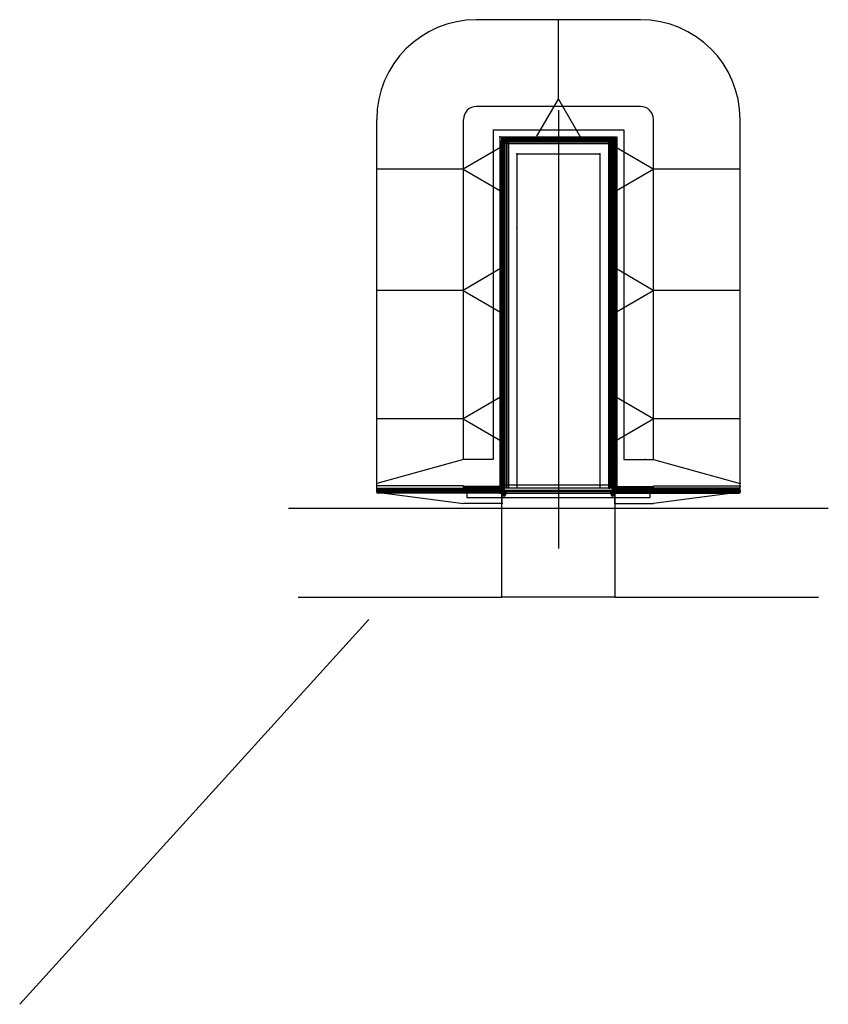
# Model space of a CAD drawing. Header units: millimetres. Extents: x -23575 to 31015, y -25974 to 40467.
import ezdxf

# ---------------------------------------------------------------- set-up
doc = ezdxf.new("R2010")
doc.units = ezdxf.units.MM
for name, color, linetype in [('A-Clng-Patt', 8, 'Continuous'), ('A-Wall-Extr', 8, 'Continuous'), ('A-Wall-Patt', 8, 'Continuous'), ('C-CONC', 1, 'Continuous'), ('C-ROAD', 8, 'Continuous')]:
    doc.layers.add(name, color=color, linetype=linetype)
pattern_1 = [(135, (94634.586, 1004.947), (-33.941125, -33.941125), [])]
pattern_2 = [(135, (25331.4, 1004.947), (-33.941125, -33.941125), [])]

msp = doc.modelspace()

# ---------------------------------------------------------------- hatches: boundary and pattern name
at = {"layer": 'A-Clng-Patt'}
h = msp.add_hatch(dxfattribs=at)
h.set_pattern_fill('ANSI31', color=256, scale=384, angle=90, style=0)
h.set_pattern_definition(pattern_1)
h.paths.add_polyline_path([(16649, 32270), (16649, 32465), (8944, 32465), (8944, 32270)])
h = msp.add_hatch(dxfattribs=at)
h.set_pattern_fill('ANSI31', color=256, scale=384, angle=90, style=0)
h.set_pattern_definition(pattern_1)
h.paths.add_polyline_path([(8944, 26418), (8944, 32270), (9139, 32270), (9139, 26418)])
h = msp.add_hatch(dxfattribs=at)
h.set_pattern_fill('ANSI31', color=256, scale=384, angle=90, style=0)
h.set_pattern_definition(pattern_1)
h.paths.add_polyline_path([(16454, 26418), (16454, 32270), (16649, 32270), (16649, 26418)])
h = msp.add_hatch(dxfattribs=at)
h.set_pattern_fill('ANSI31', color=256, scale=384, angle=90, style=0)
h.set_pattern_definition(pattern_1)
h.paths.add_polyline_path([(16454, 20565), (16454, 26418), (16649, 26418), (16649, 20565)])
h = msp.add_hatch(dxfattribs=at)
h.set_pattern_fill('ANSI31', color=256, scale=384, angle=90, style=0)
h.set_pattern_definition(pattern_1)
h.paths.add_polyline_path([(8944, 14713), (8944, 20565), (9139, 20565), (9139, 14713)])
h = msp.add_hatch(dxfattribs=at)
h.set_pattern_fill('ANSI31', color=256, scale=384, angle=90, style=0)
h.set_pattern_definition(pattern_1)
h.paths.add_polyline_path([(16454, 14713), (16454, 20565), (16649, 20565), (16649, 14713)])
h = msp.add_hatch(dxfattribs=at)
h.set_pattern_fill('ANSI31', color=256, scale=384, angle=90, style=0)
h.set_pattern_definition(pattern_1)
h.paths.add_polyline_path([(8944, 8702), (8944, 14713), (9139, 14713), (9139, 8702)])
h = msp.add_hatch(dxfattribs=at)
h.set_pattern_fill('ANSI31', color=256, scale=384, angle=90, style=0)
h.set_pattern_definition(pattern_1)
h.paths.add_polyline_path([(16454, 8702), (16454, 14713), (16649, 14713), (16649, 8702)])
h = msp.add_hatch(dxfattribs=at)
h.set_pattern_fill('ANSI31', color=256, scale=384, angle=90, style=0)
h.set_pattern_definition(pattern_2)
h.paths.add_polyline_path([(8993, 8702), (8993, 8520), (568, 8520), (568, 8861), (8944, 8861), (8944, 8702)])
h = msp.add_hatch(dxfattribs=at)
h.set_pattern_fill('STEEL', color=256, scale=195.072, style=0)
h.set_pattern_definition([(45, (2182.46, 2707.373), (-17.24209, 17.24209), []), (45, (2182.46, 2719.565), (-17.24209, 17.24209), [])])
edge = h.paths.add_edge_path()
edge.add_line((8944, 8861), (8944, 8714))
edge.add_line((8944, 8714), (8944, 8714))
edge.add_arc((8943, 8729), 14.7, 218.78982, 272.80529, ccw=False)
edge.add_line((8931, 8720), (8931, 8841))
edge.add_arc((8925, 8841), 6.86, 0, 90)
edge.add_line((8925, 8848), (8804, 8848))
edge.add_arc((8813, 8860), 14.7, 177.19471, 231.21018, ccw=False)
edge.add_line((8798, 8860), (8798, 8861))
edge.add_line((8798, 8861), (8944, 8861))
h = msp.add_hatch(dxfattribs=at)
h.set_pattern_fill('STEEL', color=256, scale=195.072, angle=90, style=0)
h.set_pattern_definition([(225, (-11008.527, 13549.932), (-17.242092, 17.242092), []), (225, (-11020.72, 13549.932), (-17.242092, 17.242092), [])])
edge = h.paths.add_edge_path()
edge.add_line((8993, 8507), (8993, 8654))
edge.add_line((8993, 8654), (8993, 8654))
edge.add_arc((8992, 8639), 14.7, 87.19471, 141.21018)
edge.add_line((8980, 8648), (8980, 8527))
edge.add_arc((8973, 8527), 6.86, 270, 360, ccw=False)
edge.add_line((8973, 8520), (8853, 8520))
edge.add_arc((8862, 8508), 14.7, 128.78982, 182.80529)
edge.add_line((8847, 8507), (8847, 8507))
edge.add_line((8847, 8507), (8993, 8507))
h = msp.add_hatch(dxfattribs=at)
h.set_pattern_fill('STEEL', color=256, scale=195.072, angle=90, style=0)
h.set_pattern_definition([(135, (1565.774, 3148.76), (-17.24209, -17.24209), []), (135, (1553.582, 3148.76), (-17.24209, -17.24209), [])])
h.paths.add_polyline_path([(8957, 8766), (8944, 8766), (8944, 8912), (8957, 8912)])
h = msp.add_hatch(dxfattribs=at)
h.set_pattern_fill('STEEL', color=256, scale=195.072, style=0)
h.set_pattern_definition([(45, (-39809.036, -1510.043), (-17.242092, 17.242092), []), (45, (-39809.036, -1497.85), (-17.242092, 17.242092), [])])
edge = h.paths.add_edge_path()
edge.add_arc((9115, 8722), 11.4, 270, 352.5, ccw=False)
edge.add_line((9115, 8711), (8969, 8711))
edge.add_arc((8969, 8722), 11.4, 187.5, 270, ccw=False)
edge.add_line((8957, 8721), (8952, 8760))
edge.add_arc((8944, 8759), 7.8, 7.5, 90)
edge.add_line((8944, 8766), (8944, 8702))
edge.add_line((8944, 8702), (9139, 8702))
edge.add_line((9139, 8702), (9139, 8766))
edge.add_arc((9139, 8759), 7.8, 90, 172.5)
edge.add_line((9131, 8760), (9126, 8721))
h = msp.add_hatch(dxfattribs=at)
h.set_pattern_fill('STEEL', color=256, scale=195.072, angle=90, style=0)
h.set_pattern_definition([(135, (2231.42, 2694.941), (-17.24209, -17.24209), []), (135, (2219.229, 2694.941), (-17.24209, -17.24209), [])])
edge = h.paths.add_edge_path()
edge.add_line((8993, 8702), (8993, 8507))
edge.add_line((8993, 8507), (9006, 8507))
edge.add_line((9006, 8507), (9006, 8586))
edge.add_arc((9020, 8586), 14.6, 90, 180, ccw=False)
edge.add_line((9020, 8601), (9257, 8601))
edge.add_arc((9257, 8586), 14.6, 0, 90, ccw=False)
edge.add_line((9272, 8586), (9272, 8507))
edge.add_line((9272, 8507), (9284, 8507))
edge.add_line((9284, 8507), (9284, 8702))
edge.add_line((9284, 8702), (9272, 8702))
edge.add_line((9272, 8702), (9272, 8623))
edge.add_arc((9257, 8623), 14.6, 270, 360, ccw=False)
edge.add_line((9257, 8608), (9020, 8608))
edge.add_arc((9020, 8623), 14.6, 180, 270, ccw=False)
edge.add_line((9006, 8623), (9006, 8702))
edge.add_line((9006, 8702), (8993, 8702))
h = msp.add_hatch(dxfattribs=at)
h.set_pattern_fill('STEEL', color=256, scale=195.072, style=0)
h.set_pattern_definition([(45, (2231.42, 2862.414), (-17.24209, 17.24209), []), (45, (2231.42, 2874.606), (-17.24209, 17.24209), [])])
h.paths.add_polyline_path([(9006, 8690), (9272, 8690), (9272, 8702), (9006, 8702)])
h = msp.add_hatch(dxfattribs=at)
h.set_pattern_fill('STEEL', color=256, scale=195.072, angle=90, style=0)
h.set_pattern_definition([(45, (23361.945, 2694.941), (17.24209, -17.24209), []), (45, (23374.137, 2694.941), (17.24209, -17.24209), [])])
edge = h.paths.add_edge_path()
edge.add_line((16600, 8702), (16600, 8507))
edge.add_line((16600, 8507), (16588, 8507))
edge.add_line((16588, 8507), (16588, 8586))
edge.add_arc((16573, 8586), 14.6, 360, 450)
edge.add_line((16573, 8601), (16336, 8601))
edge.add_arc((16336, 8586), 14.6, 90, 180)
edge.add_line((16322, 8586), (16322, 8507))
edge.add_line((16322, 8507), (16309, 8507))
edge.add_line((16309, 8507), (16309, 8702))
edge.add_line((16309, 8702), (16322, 8702))
edge.add_line((16322, 8702), (16322, 8623))
edge.add_arc((16336, 8623), 14.6, 180, 270)
edge.add_line((16336, 8608), (16573, 8608))
edge.add_arc((16573, 8623), 14.6, 270, 360)
edge.add_line((16588, 8623), (16588, 8702))
edge.add_line((16588, 8702), (16600, 8702))
h = msp.add_hatch(dxfattribs=at)
h.set_pattern_fill('STEEL', color=256, scale=195.072, style=0)
h.set_pattern_definition([(135, (23361.945, 2862.414), (17.24209, 17.24209), []), (135, (23361.945, 2874.606), (17.24209, 17.24209), [])])
h.paths.add_polyline_path([(16588, 8690), (16322, 8690), (16322, 8702), (16588, 8702)])
h = msp.add_hatch(dxfattribs=at)
h.set_pattern_fill('STEEL', color=256, scale=195.072, style=0)
h.set_pattern_definition([(135, (65402.401, -1510.043), (17.242092, 17.242092), []), (135, (65402.401, -1497.85), (17.242092, 17.242092), [])])
edge = h.paths.add_edge_path()
edge.add_arc((16479, 8722), 11.4, 187.5, 270)
edge.add_line((16479, 8711), (16625, 8711))
edge.add_arc((16625, 8722), 11.4, 270, 352.5)
edge.add_line((16636, 8721), (16641, 8760))
edge.add_arc((16649, 8759), 7.8, 90, 172.5, ccw=False)
edge.add_line((16649, 8766), (16649, 8702))
edge.add_line((16649, 8702), (16454, 8702))
edge.add_line((16454, 8702), (16454, 8766))
edge.add_arc((16454, 8759), 7.8, 7.5, 90, ccw=False)
edge.add_line((16462, 8760), (16467, 8721))
h = msp.add_hatch(dxfattribs=at)
h.set_pattern_fill('ANSI31', color=256, scale=384, angle=90, style=0)
h.set_pattern_definition(pattern_2)
h.paths.add_polyline_path([(16600, 8702), (16600, 8520), (25025, 8520), (25025, 8861), (16649, 8861), (16649, 8702)])
h = msp.add_hatch(dxfattribs=at)
h.set_pattern_fill('STEEL', color=256, scale=195.072, angle=90, style=0)
h.set_pattern_definition([(315, (36601.893, 13549.932), (17.242092, 17.242092), []), (315, (36614.085, 13549.932), (17.242092, 17.242092), [])])
edge = h.paths.add_edge_path()
edge.add_line((16600, 8507), (16600, 8654))
edge.add_line((16600, 8654), (16601, 8654))
edge.add_arc((16602, 8639), 14.7, 38.78982, 92.80529, ccw=False)
edge.add_line((16613, 8648), (16613, 8527))
edge.add_arc((16620, 8527), 6.86, 180, 270)
edge.add_line((16620, 8520), (16741, 8520))
edge.add_arc((16731, 8508), 14.7, -2.80529, 51.21018, ccw=False)
edge.add_line((16746, 8507), (16746, 8507))
edge.add_line((16746, 8507), (16600, 8507))
h = msp.add_hatch(dxfattribs=at)
h.set_pattern_fill('STEEL', color=256, scale=195.072, angle=90, style=0)
h.set_pattern_definition([(45, (24027.592, 3148.76), (17.24209, -17.24209), []), (45, (24039.784, 3148.76), (17.24209, -17.24209), [])])
h.paths.add_polyline_path([(16637, 8766), (16649, 8766), (16649, 8912), (16637, 8912)])
h = msp.add_hatch(dxfattribs=at)
h.set_pattern_fill('STEEL', color=256, scale=195.072, style=0)
h.set_pattern_definition([(135, (23410.905, 2707.373), (17.24209, 17.24209), []), (135, (23410.905, 2719.565), (17.24209, 17.24209), [])])
edge = h.paths.add_edge_path()
edge.add_line((16649, 8861), (16649, 8714))
edge.add_line((16649, 8714), (16650, 8714))
edge.add_arc((16650, 8729), 14.7, 267.19471, 321.21018)
edge.add_line((16662, 8720), (16662, 8841))
edge.add_arc((16669, 8841), 6.86, 90, 180, ccw=False)
edge.add_line((16669, 8848), (16790, 8848))
edge.add_arc((16780, 8860), 14.7, 308.78982, 362.80529)
edge.add_line((16795, 8860), (16795, 8861))
edge.add_line((16795, 8861), (16649, 8861))
at = {"layer": 'A-Wall-Patt'}
h = msp.add_hatch(dxfattribs=at)
h.set_pattern_fill('ANSI31', color=256, scale=384, angle=90, style=0)
h.set_pattern_definition(pattern_1)
h.paths.add_polyline_path([(8944, 20565), (8944, 26418), (9139, 26418), (9139, 20565)])

# ---------------------------------------------------------------- linework, layer by layer
msp.add_line((0, 0), (-23575, -25974))
at = {"layer": 'A-Clng-Patt'}
for p, q in [((18332, 40467, 23), (7262, 40467, 23)), ((12797, 35101, 45), (12797, 40467, 45)), ((18332, 34615, 23), (7262, 34615, 23)), ((12797, 34353, 23), (12797, 4788, 23)), ((6384, 10793, 23), (6384, 33737, 23)), ((19210, 10793, 23), (19210, 33751, 23)), ((25062, 9160, 23), (25062, 33791, 23)), ((8383, 33025, 23), (17210, 33025, 23)), ((8383, 33025, 23), (8383, 10793, 23)), ((8847, 32562, 23), (8847, 15472, 23)), ((8847, 32562, 23), (16747, 32562, 23)), ((16747, 32562, 23), (16747, 15472, 23)), ((17210, 33025, 23), (17210, 10793, 23)), ((8944, 32465, 23), (8944, 15472, 23)), ((8944, 32465, 23), (16650, 32465, 23)), ((8944, 32221, 23), (16650, 32221, 23)), ((9188, 32221, 23), (9188, 15472, 23)), ((9286, 32123, 23), (9286, 15472, 23)), ((9286, 32123, 23), (16308, 32123, 23)), ((16308, 32123, 23), (16308, 15472, 23)), ((16406, 32221, 23), (16406, 15472, 23)), ((16650, 32465, 23), (16650, 15472, 23)), ((9993, 31416, 23), (15601, 31416, 23)), ((9993, 31416, 23), (9993, 15472, 23)), ((15601, 31416, 23), (15601, 15472, 23)), ((6360, 30382, 23), (532, 30382, 23)), ((25062, 30382, 23), (19234, 30382, 23)), ((6360, 22203, 23), (532, 22203, 23)), ((25062, 22203, 23), (19234, 22203, 23)), ((8847, 15472, 23), (8847, 8867, 23)), ((8944, 15472, 23), (8944, 8867, 23)), ((9188, 15472, 23), (9188, 8867, 23)), ((9286, 15472, 23), (9286, 8867, 23)), ((9993, 15472, 23), (9993, 8866, 23)), ((15601, 15472, 23), (15601, 8868, 23)), ((16308, 15472, 23), (16308, 8867, 23)), ((16406, 15472, 23), (16406, 8867, 23)), ((16650, 15472, 23), (16650, 8867, 23)), ((16747, 15472, 23), (16747, 8867, 23)), ((6360, 13537, 23), (532, 13537, 23)), ((25062, 13537, 23), (19234, 13537, 23)), ((6384, 10793, 23), (532, 9160, 23)), ((8383, 10793, 23), (6384, 10793, 23)), ((17210, 10793, 23), (19210, 10793, 23)), ((19210, 10793, 23), (25062, 9160, 23)), ((532, 8574, 23), (532, 9160, 23)), ((6384, 9013, 23), (532, 9013, 23)), ((6384, 8672, 23), (532, 8672, 23)), ((6384, 8526, 23), (6384, 9013, 23)), ((8847, 8965, 23), (6384, 8965, 23)), ((8847, 8867, 23), (6384, 8867, 23)), ((8917, 8848, 23), (8816, 8747, 23)), ((8932, 8833, 23), (8830, 8732, 23)), ((8847, 8867, 23), (9286, 8867, 23)), ((8944, 8702, 23), (9139, 8702, 23)), ((8958, 8850, 23), (9101, 8850, 23)), ((8958, 8829, 23), (9101, 8829, 23)), ((8993, 7818, 23), (8993, 8867, 23)), ((8993, 8660, 23), (16597, 8660, 23)), ((9002, 8870, 23), (9034, 8870, 23)), ((9002, 8857, 23), (9002, 8870, 23)), ((9002, 8857, 23), (9034, 8857, 23)), ((9011, 8711, 23), (9011, 8857, 23)), ((9025, 8711, 23), (9025, 8857, 23)), ((9034, 8857, 23), (9034, 8870, 23)), ((9107, 8870, 23), (9075, 8870, 23)), ((9075, 8857, 23), (9075, 8870, 23)), ((9107, 8857, 23), (9075, 8857, 23)), ((9084, 8711, 23), (9084, 8857, 23)), ((9097, 8711, 23), (9097, 8857, 23)), ((9107, 8857, 23), (9107, 8870, 23)), ((9139, 9080, 23), (16454, 9080, 23)), ((16454, 8861, 23), (9139, 8861, 23)), ((16309, 8702, 23), (9284, 8702, 23)), ((9286, 8867, 23), (16308, 8867, 23)), ((16308, 8867, 23), (16747, 8867, 23)), ((16649, 8702, 23), (16455, 8702, 23)), ((16487, 8870, 23), (16519, 8870, 23)), ((16487, 8857, 23), (16487, 8870, 23)), ((16487, 8857, 23), (16519, 8857, 23)), ((16636, 8850, 23), (16493, 8850, 23)), ((16636, 8829, 23), (16493, 8829, 23)), ((16496, 8711, 23), (16496, 8857, 23)), ((16510, 8711, 23), (16510, 8857, 23)), ((16519, 8857, 23), (16519, 8870, 23)), ((16592, 8870, 23), (16560, 8870, 23)), ((16560, 8857, 23), (16560, 8870, 23)), ((16592, 8857, 23), (16560, 8857, 23)), ((16569, 8711, 23), (16569, 8857, 23)), ((16583, 8711, 23), (16583, 8857, 23)), ((16592, 8857, 23), (16592, 8870, 23)), ((16597, 7818, 23), (16597, 8867, 23)), ((16601, 8867, 23), (16747, 8867, 23)), ((16662, 8833, 23), (16763, 8732, 23)), ((16677, 8848, 23), (16778, 8747, 23)), ((16747, 8965, 23), (19210, 8965, 23)), ((16747, 8867, 23), (19210, 8867, 23)), ((19210, 9013, 23), (25062, 9013, 23)), ((19210, 8526, 23), (19210, 9013, 23)), ((19210, 8672, 23), (25062, 8672, 23)), ((25062, 8574, 23), (25062, 9160, 23)), ((532, 8574, 23), (6384, 7818, 23)), ((8993, 8623, 23), (6384, 8623, 23)), ((8993, 8526, 23), (6384, 8526, 23)), ((8965, 8520, 23), (8864, 8621, 23)), ((8980, 8535, 23), (8879, 8636, 23)), ((8993, 8526, 23), (16597, 8526, 23)), ((9272, 8588, 23), (9259, 8601, 23)), ((16309, 8507, 23), (9284, 8507, 23)), ((16322, 8588, 23), (16335, 8601, 23)), ((16601, 8623, 23), (19210, 8623, 23)), ((16601, 8526, 23), (19210, 8526, 23)), ((16613, 8535, 23), (16714, 8636, 23)), ((16628, 8520, 23), (16729, 8621, 23)), ((25062, 8574, 23), (19210, 7818, 23)), ((8993, 7818, 23), (6384, 7818, 23)), ((16597, 7818, 23), (16625, 7818, 23)), ((16601, 7818, 23), (19210, 7818, 23)), ((-4765, 1503, 23), (8979, 1503, 23)), ((16597, 1503, 23), (30341, 1503, 23))]:
    msp.add_line(p, q, dxfattribs=at)
at = {"layer": 'A-Clng-Patt', "flags": 128}
for points, elevation in [([(11346, 32615), (12797, 35101), (14247, 32615)], 45), ([(532, 9160), (532, 33737)], 23), ([(8993, 31918), (6360, 30382), (8993, 28846)], 23), ([(16600, 31919), (19234, 30382), (16600, 28846)], 23), ([(8993, 23740), (6360, 22203), (8993, 20667)], 23), ([(16600, 23740), (19234, 22203), (16600, 20667)], 23), ([(8993, 15073), (6360, 13537), (8993, 12001)], 23), ([(16600, 15073), (19234, 13537), (16600, 12000)], 23), ([(16597, 1503), (8979, 1503), (8979, 8526), (16611, 8526), (16611, 1503)], 23)]:
    msp.add_lwpolyline(points, dxfattribs=dict(at, elevation=elevation))
at = {"layer": 'A-Clng-Patt', "elevation": 23}
for points in [[(16649, 32270), (16649, 32465), (8944, 32465), (8944, 32270)], [(8944, 26418), (8944, 32270), (9139, 32270), (9139, 26418)], [(9334, 32160), (9420, 32160), (9420, 8861), (9334, 8861)], [(16259, 32160), (16174, 32160), (16174, 8861), (16259, 8861)], [(16454, 26418), (16454, 32270), (16649, 32270), (16649, 26418)], [(16454, 20565), (16454, 26418), (16649, 26418), (16649, 20565)], [(8944, 14713), (8944, 20565), (9139, 20565), (9139, 14713)], [(16454, 14713), (16454, 20565), (16649, 20565), (16649, 14713)], [(8944, 8702), (8944, 14713), (9139, 14713), (9139, 8702)], [(16454, 8702), (16454, 14713), (16649, 14713), (16649, 8702)], [(8810, 8752), (8836, 8726), (8825, 8715), (8799, 8741)], [(8859, 8615), (8885, 8641), (8873, 8653), (8847, 8627)], [(8957, 8766), (8944, 8766), (8944, 8912), (8957, 8912)], [(9006, 8690), (9272, 8690), (9272, 8702), (9006, 8702)], [(9101, 8821), (9101, 8858), (9117, 8858), (9117, 8821)], [(16588, 8690), (16322, 8690), (16322, 8702), (16588, 8702)], [(16493, 8821), (16493, 8858), (16477, 8858), (16477, 8821)], [(16637, 8766), (16649, 8766), (16649, 8912), (16637, 8912)], [(16735, 8615), (16709, 8641), (16720, 8653), (16746, 8627)], [(16783, 8752), (16757, 8726), (16768, 8715), (16795, 8741)], [(9084, 8455), (9096, 8455), (9096, 8601), (9084, 8601)], [(9194, 8455), (9181, 8455), (9181, 8601), (9194, 8601)], [(16399, 8455), (16412, 8455), (16412, 8601), (16399, 8601)], [(16510, 8455), (16497, 8455), (16497, 8601), (16510, 8601)]]:
    msp.add_lwpolyline(points, close=True, dxfattribs=at)
for points in [[(8993, 8702), (8993, 8520), (568, 8520), (568, 8861), (8944, 8861), (8944, 8702), (8993, 8702)], [(6615, 8861), (6615, 8227), (18978, 8227), (18978, 8861)], [(16600, 8702), (16600, 8520), (25025, 8520), (25025, 8861), (16649, 8861), (16649, 8702), (16600, 8702)]]:
    msp.add_lwpolyline(points, dxfattribs=at)
for points in [[(8944, 8861), (8944, 8714), (8944, 8714, -0.24015), (8931, 8720), (8931, 8841, 0.414214), (8925, 8848), (8804, 8848, -0.24015), (8798, 8860), (8798, 8861), (8944, 8861)], [(8993, 8507), (8993, 8654), (8993, 8654, 0.24015), (8980, 8648), (8980, 8527, -0.414214), (8973, 8520), (8853, 8520, 0.24015), (8847, 8507), (8847, 8507), (8993, 8507)], [(9126, 8721, -0.376373), (9115, 8711), (8969, 8711, -0.376373), (8957, 8721), (8952, 8760, 0.376373), (8944, 8766), (8944, 8702), (9139, 8702), (9139, 8766, 0.376373), (9131, 8760)], [(8993, 8702), (8993, 8507), (9006, 8507), (9006, 8586, -0.414214), (9020, 8601), (9257, 8601, -0.414214), (9272, 8586), (9272, 8507), (9284, 8507), (9284, 8702), (9272, 8702), (9272, 8623, -0.414214), (9257, 8608), (9020, 8608, -0.414214), (9006, 8623), (9006, 8702)], [(16600, 8702), (16600, 8507), (16588, 8507), (16588, 8586, 0.414214), (16573, 8601), (16336, 8601, 0.414214), (16322, 8586), (16322, 8507), (16309, 8507), (16309, 8702), (16322, 8702), (16322, 8623, 0.414214), (16336, 8608), (16573, 8608, 0.414214), (16588, 8623), (16588, 8702)], [(16467, 8721, 0.376373), (16479, 8711), (16625, 8711, 0.376373), (16636, 8721), (16641, 8760, -0.376373), (16649, 8766), (16649, 8702), (16454, 8702), (16454, 8766, -0.376373), (16462, 8760)], [(16600, 8507), (16600, 8654), (16601, 8654, -0.24015), (16613, 8648), (16613, 8527, 0.414214), (16620, 8520), (16741, 8520, -0.24015), (16746, 8507), (16746, 8507), (16600, 8507)], [(16649, 8861), (16649, 8714), (16650, 8714, 0.24015), (16662, 8720), (16662, 8841, -0.414214), (16669, 8848), (16790, 8848, 0.24015), (16795, 8860), (16795, 8861), (16649, 8861)]]:
    msp.add_lwpolyline(points, format="xyb", close=True, dxfattribs=at)
for points in [[(9006, 8507), (9028, 8507, -0.414214), (9041, 8494), (9041, 8419)], [(9237, 8419), (9237, 8494, -0.414214), (9249, 8507), (9272, 8507)], [(16357, 8419), (16357, 8494, 0.414214), (16344, 8507), (16322, 8507)], [(16588, 8507), (16565, 8507, 0.414214), (16553, 8494), (16553, 8419)]]:
    msp.add_lwpolyline(points, format="xyb", dxfattribs=at)
at = {"layer": 'A-Clng-Patt'}
for centre in [(9139, 8419, 23), (16455, 8419, 23)]:
    msp.add_circle(centre, 24, dxfattribs=at)
for centre, radius, start, end in [((7262, 33737, 23), 6730, 90, 180), ((18332, 33737, 23), 6730, 0, 90), ((7262, 33737, 23), 877, 90, 180), ((18332, 33737, 23), 877, 0, 90), ((9139, 8419, 23), 97.9, 180, 0), ((16455, 8419, 23), 97.9, 180, 0)]:
    msp.add_arc(centre, radius, start, end, dxfattribs=at)
for p in [(8847, 32562, 23), (9286, 32123, 23), (16308, 32123, 23), (9993, 31416, 23), (15601, 31416, 23), (18649, 10793, 23), (16747, 8867, 23), (25062, 9160, 23), (25062, 8965, 23), (25062, 8672, 23), (25062, 8672, 23), (25062, 8672, 23), (25062, 8672, 23), (19210, 8526, 23), (25062, 8574, 23), (8993, 7818, 23), (16597, 7818, 23), (16597, 7818, 23)]:
    msp.add_point(p, dxfattribs=at)
at = {"layer": 'A-Wall-Extr', "elevation": 23}
msp.add_lwpolyline([(8944, 20565), (8944, 26418), (9139, 26418), (9139, 20565)], close=True, dxfattribs=at)
at = {"layer": 'C-CONC'}
msp.add_point((9993, 26417, 23), dxfattribs=at)
at = {"layer": 'C-ROAD'}
msp.add_line((-5438, 7503, 23), (31015, 7503, 23), dxfattribs=at)

doc.saveas('drawing.dxf')
